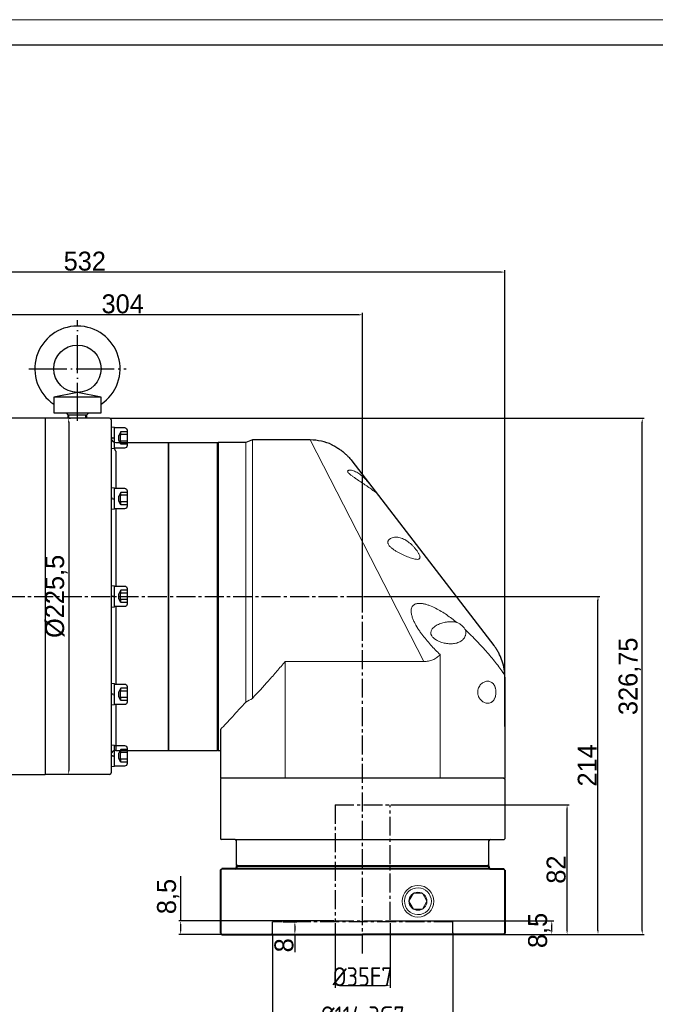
# Model space of a CAD drawing. Header units: millimetres. Extents: x 1779 to 3135, y -192 to 766.
# Tile 3 of 4: x 2430 to 2833, y 143 to 766. Entities that reach past the tile are written whole.
import ezdxf

# ---------------------------------------------------------------- set-up
doc = ezdxf.new("R2010")
doc.units = ezdxf.units.MM
doc.linetypes.add('ACAD_ISO04W100', pattern=[30, 24, -3, 0, -3])
doc.linetypes.add('点画线', pattern=[18, 12, -2, 2, -2])
doc.layers.add('7中心线层', color=7, linetype='点画线')
doc.layers.add('标注线', color=7, linetype='Continuous')
for name, color, linetype, lineweight in [('图框_外框线', 7, 'Continuous', 18), ('粗实线', 7, 'Continuous', 40), ('细实线', 211, 'Continuous', 18)]:
    doc.layers.add(name, color=color, linetype=linetype, lineweight=lineweight)
doc.styles.add('工程字', font='gbenor.shx', dxfattribs={"bigfont": 'gbcbig.shx'})
doc.dimstyles.new('ISO-25', dxfattribs={"dimtxt": 2.5, "dimasz": 2.5, "dimexe": 1.25, "dimexo": 0.625, "dimtad": 1, "dimtxsty": 'Standard', "dimcen": 2.5, "dimadec": 0, "dimazin": 0, "dimtfac": 1, "dimtmove": 0, "dimatfit": 3, "dimfxl": 1, "dimarcsym": 0})
doc.dimstyles.new('ISO-25-5', dxfattribs={"dimtxt": 13, "dimasz": 3, "dimexe": 1.6, "dimexo": 1.3, "dimgap": 2, "dimtad": 1, "dimdec": 3, "dimtxsty": '工程字', "dimcen": 2.5, "dimadec": 0, "dimazin": 0, "dimtfac": 1, "dimtdec": 3, "dimtmove": 0, "dimatfit": 3, "dimfxl": 1, "dimarcsym": 0})

# ---------------------------------------------------------------- blocks, each defined once
blk = doc.blocks.new('*D9')
at = {"layer": 'Defpoints', "color": 0}
for p in [(2343.67, 579.52), (2343.67, 523.2), (2647.67, 401.26)]:
    blk.add_point(p, dxfattribs=at)
at = {"layer": '标注线', "color": 0, "lineweight": -2}
for p, q in [((2343.67, 523.82), (2343.67, 580.77)), ((2647.67, 401.89), (2647.67, 580.77)), ((2645.17, 579.52), (2346.17, 579.52))]:
    blk.add_line(p, q, dxfattribs=at)
at = {"layer": '标注线', "color": 0}
for points in [[(2346.17, 579.93), (2346.17, 579.1), (2343.67, 579.52)], [(2645.17, 579.1), (2645.17, 579.93), (2647.67, 579.52)]]:
    blk.add_solid(points, dxfattribs=at)
at = {"layer": '标注线', "color": 0, "insert": (2495.67, 586.38), "char_height": 12, "attachment_point": 5}
blk.add_mtext('304', dxfattribs=at)
blk = doc.blocks.new('ffffffffffffffffffffffffff')
at = {"layer": '细实线', "color": 0}
for p, q in [((0.4, -6.55), (0.4, 6.55)), ((0.6, 6.75), (2.3, 6.75)), ((2.5, 6.55), (2.5, -6.55)), ((2.5, 0.44), (0.4, 0)), ((2.5, -0.09), (0.4, -0.53)), ((2.3, -6.75), (0.6, -6.75))]:
    blk.add_line(p, q, dxfattribs=at)
for centre, start, end in [((0.6, 6.55), 90, 180), ((2.3, 6.55), 0, 90), ((0.6, -6.55), 180, 270), ((2.3, -6.55), 270, 0)]:
    blk.add_arc(centre, 0.2, start, end, dxfattribs=at)
blk = doc.blocks.new('G$CF1FAEBD0')
at = {"layer": '细实线', "color": 0, "lineweight": -3}
for p, q in [((8.5, 13.25), (2.1, 13.25)), ((2.1, 13.25), (2.1, 0.25)), ((6.2, 10.68), (4.87, 8.35)), ((4.87, 8.35), (4.87, 5.15)), ((10.1, 8.83), (5.15, 8.83)), ((10.1, 10.68), (6.2, 10.68)), ((10.1, 1.85), (10.1, 11.65)), ((2.1, 0.25), (8.5, 0.25)), ((6.2, 2.82), (4.87, 5.15)), ((10.1, 4.67), (5.15, 4.67)), ((10.1, 2.82), (6.2, 2.82))]:
    blk.add_line(p, q, dxfattribs=at)
for centre, radius, start, end in [((8.5, 11.65), 1.6, 0, 90), ((12.78, 6.75), 6.9, 162.46056, 197.53944), ((9.02, 9.76), 2.97, 161.89005, 198.10995), ((9.02, 3.74), 2.97, 161.89005, 198.10995), ((8.5, 1.85), 1.6, 270, 0)]:
    blk.add_arc(centre, radius, start, end, dxfattribs=at)
at = {"layer": '细实线', "color": 0, "lineweight": -3, "rotation": 180}
blk.add_blockref('ffffffffffffffffffffffffff', (2.5, 6.75), dxfattribs=at)
blk = doc.blocks.new('*D12')
at = {"layer": 'Defpoints', "color": 0}
for p in [(2647.67, 401.26), (2796.72, 401.26), (2736.87, 187.26)]:
    blk.add_point(p, dxfattribs=at)
at = {"layer": '标注线', "color": 0, "lineweight": -2}
for p, q in [((2648.3, 401.26), (2797.97, 401.26)), ((2796.72, 189.76), (2796.72, 398.76)), ((2737.5, 187.26), (2797.97, 187.26))]:
    blk.add_line(p, q, dxfattribs=at)
at = {"layer": '标注线', "color": 0}
for points in [[(2797.14, 398.76), (2796.31, 398.76), (2796.72, 401.26)], [(2796.31, 189.76), (2797.14, 189.76), (2796.72, 187.26)]]:
    blk.add_solid(points, dxfattribs=at)
at = {"layer": '标注线', "color": 0, "insert": (2789.89, 294.26), "char_height": 12, "attachment_point": 5, "rotation": 90}
blk.add_mtext('214', dxfattribs=at)
blk = doc.blocks.new('*D13')
at = {"layer": 'Defpoints', "color": 0}
for p in [(2665.17, 269.26), (2777.15, 269.26), (2736.87, 187.26)]:
    blk.add_point(p, dxfattribs=at)
at = {"layer": '标注线', "color": 0, "lineweight": -2}
for p, q in [((2665.8, 269.26), (2778.4, 269.26)), ((2777.15, 189.76), (2777.15, 266.76)), ((2737.5, 187.26), (2778.4, 187.26))]:
    blk.add_line(p, q, dxfattribs=at)
at = {"layer": '标注线', "color": 0}
for points in [[(2777.57, 266.76), (2776.73, 266.76), (2777.15, 269.26)], [(2776.73, 189.76), (2777.57, 189.76), (2777.15, 187.26)]]:
    blk.add_solid(points, dxfattribs=at)
at = {"layer": '标注线', "color": 0, "insert": (2770.28, 228.26), "char_height": 12, "attachment_point": 5, "rotation": 90}
blk.add_mtext('82', dxfattribs=at)
blk = doc.blocks.new('*D14')
at = {"layer": 'Defpoints', "color": 0}
for p in [(2487.38, 514.01), (2824.74, 514.01), (2736.87, 187.26)]:
    blk.add_point(p, dxfattribs=at)
at = {"layer": '标注线', "color": 0, "lineweight": -2}
for p, q in [((2488.01, 514.01), (2825.99, 514.01)), ((2824.74, 189.76), (2824.74, 511.51)), ((2737.5, 187.26), (2825.99, 187.26))]:
    blk.add_line(p, q, dxfattribs=at)
at = {"layer": '标注线', "color": 0}
for points in [[(2825.15, 511.51), (2824.32, 511.51), (2824.74, 514.01)], [(2824.32, 189.76), (2825.15, 189.76), (2824.74, 187.26)]]:
    blk.add_solid(points, dxfattribs=at)
at = {"layer": '标注线', "color": 0, "insert": (2816.87, 350.64), "char_height": 12, "attachment_point": 5, "rotation": 90}
blk.add_mtext('326,75', dxfattribs=at)
blk = doc.blocks.new('*D15')
at = {"layer": 'Defpoints', "color": 0}
for p in [(2205.67, 606.55), (2205.67, 401.26), (2737.67, 318.14)]:
    blk.add_point(p, dxfattribs=at)
at = {"layer": '标注线', "color": 0, "lineweight": -2}
for p, q in [((2205.67, 401.89), (2205.67, 607.8)), ((2735.17, 606.55), (2208.17, 606.55)), ((2737.67, 318.77), (2737.67, 607.8))]:
    blk.add_line(p, q, dxfattribs=at)
at = {"layer": '标注线', "color": 0}
for points in [[(2208.17, 606.97), (2208.17, 606.14), (2205.67, 606.55)], [(2735.17, 606.14), (2735.17, 606.97), (2737.67, 606.55)]]:
    blk.add_solid(points, dxfattribs=at)
at = {"layer": '标注线', "color": 0, "insert": (2471.67, 613.42), "char_height": 12, "attachment_point": 5}
blk.add_mtext('532', dxfattribs=at)
blk = doc.blocks.new('*D27')
at = {"layer": 'Defpoints', "color": 0}
for p in [(2665.17, 195.76), (2767.46, 195.76), (2704.82, 187.26)]:
    blk.add_point(p, dxfattribs=at)
at = {"layer": '标注线', "color": 0, "lineweight": -2}
for p, q in [((2665.8, 195.76), (2768.71, 195.76)), ((2767.46, 189.76), (2767.46, 193.26)), ((2705.45, 187.26), (2768.71, 187.26))]:
    blk.add_line(p, q, dxfattribs=at)
at = {"layer": '标注线', "color": 0}
for points in [[(2767.88, 193.26), (2767.05, 193.26), (2767.46, 195.76)], [(2767.05, 189.76), (2767.88, 189.76), (2767.46, 187.26)]]:
    blk.add_solid(points, dxfattribs=at)
at = {"layer": '标注线', "color": 0, "insert": (2759.59, 189.76), "char_height": 12, "attachment_point": 5, "rotation": 90}
blk.add_mtext('8,5', dxfattribs=at)
blk = doc.blocks.new('*D40')
at = {"layer": 'Defpoints', "color": 0}
for p in [(2532.41, 195.76), (2630.17, 195.76), (2558.47, 187.26)]:
    blk.add_point(p, dxfattribs=at)
at = {"layer": '标注线', "color": 0, "lineweight": -2}
for p, q in [((2532.41, 195.76), (2532.41, 224.19)), ((2629.55, 195.76), (2531.16, 195.76)), ((2532.41, 189.76), (2532.41, 193.26)), ((2557.85, 187.26), (2531.16, 187.26))]:
    blk.add_line(p, q, dxfattribs=at)
at = {"layer": '标注线', "color": 0}
for points in [[(2532.82, 193.26), (2531.99, 193.26), (2532.41, 195.76)], [(2531.99, 189.76), (2532.82, 189.76), (2532.41, 187.26)]]:
    blk.add_solid(points, dxfattribs=at)
at = {"layer": '标注线', "color": 0, "insert": (2524.54, 211.23), "char_height": 12, "attachment_point": 5, "rotation": 90}
blk.add_mtext('8,5', dxfattribs=at)
blk = doc.blocks.new('*D41')
at = {"layer": 'Defpoints', "color": 0}
for p in [(2590.52, 188.26), (2704.82, 188.26), (2704.82, 128.01)]:
    blk.add_point(p, dxfattribs=at)
at = {"layer": '标注线', "color": 0, "lineweight": -2}
for p, q in [((2590.52, 186.96), (2590.52, 126.41)), ((2704.82, 186.96), (2704.82, 126.41)), ((2593.52, 128.01), (2701.82, 128.01))]:
    blk.add_line(p, q, dxfattribs=at)
at = {"layer": '标注线', "color": 0}
for points in [[(2593.52, 128.51), (2593.52, 127.51), (2590.52, 128.01)], [(2701.82, 127.51), (2701.82, 128.51), (2704.82, 128.01)]]:
    blk.add_solid(points, dxfattribs=at)
at = {"layer": '标注线', "color": 0, "insert": (2647.67, 134.26), "char_height": 12, "attachment_point": 5, "style": '工程字'}
blk.add_mtext('%%c114,3{}{G7{\\H0.7x;}{}}', dxfattribs=at)
blk = doc.blocks.new('*D42')
at = {"layer": 'Defpoints', "color": 0}
for p in [(2630.17, 195.76), (2665.17, 195.76), (2665.17, 154.95)]:
    blk.add_point(p, dxfattribs=at)
at = {"layer": '标注线', "color": 0, "lineweight": -2}
for p, q in [((2630.17, 194.46), (2630.17, 153.35)), ((2665.17, 194.46), (2665.17, 153.35)), ((2633.17, 154.95), (2662.17, 154.95))]:
    blk.add_line(p, q, dxfattribs=at)
at = {"layer": '标注线', "color": 0}
for points in [[(2633.17, 155.45), (2633.17, 154.45), (2630.17, 154.95)], [(2662.17, 154.45), (2662.17, 155.45), (2665.17, 154.95)]]:
    blk.add_solid(points, dxfattribs=at)
at = {"layer": '标注线', "color": 0, "insert": (2647.67, 160.45), "char_height": 12, "attachment_point": 5, "style": '工程字'}
blk.add_mtext('%%c35{}{F7{\\H0.7x;}{}}', dxfattribs=at)
blk = doc.blocks.new('*D43')
at = {"layer": 'Defpoints', "color": 0}
for p in [(2596.79, 195.26), (2596.79, 187.26), (2604.72, 187.26)]:
    blk.add_point(p, dxfattribs=at)
at = {"layer": '标注线', "color": 0, "lineweight": -2}
for p, q in [((2597.41, 195.26), (2605.97, 195.26)), ((2597.41, 187.26), (2605.97, 187.26)), ((2604.72, 192.76), (2604.72, 189.76)), ((2604.72, 187.26), (2604.72, 175.92))]:
    blk.add_line(p, q, dxfattribs=at)
at = {"layer": '标注线', "color": 0}
for points in [[(2605.14, 192.76), (2604.3, 192.76), (2604.72, 195.26)], [(2604.3, 189.76), (2605.14, 189.76), (2604.72, 187.26)]]:
    blk.add_solid(points, dxfattribs=at)
at = {"layer": '标注线', "color": 0, "insert": (2597.85, 180.34), "char_height": 12, "attachment_point": 5, "rotation": 90}
blk.add_mtext('8', dxfattribs=at)
blk = doc.blocks.new('*D44')
at = {"layer": 'Defpoints', "color": 0}
for p in [(2461.03, 514.01), (2461.47, 288.51), (2467.03, 288.51)]:
    blk.add_point(p, dxfattribs=at)
at = {"layer": '标注线', "color": 0, "lineweight": -2}
for p, q in [((2461.47, 511.51), (2461.47, 291.01)), ((2461.65, 514.01), (2462.72, 514.01)), ((2466.4, 288.51), (2460.22, 288.51))]:
    blk.add_line(p, q, dxfattribs=at)
at = {"layer": '标注线', "color": 0}
for points in [[(2461.89, 511.51), (2461.06, 511.51), (2461.47, 514.01)], [(2461.06, 291.01), (2461.89, 291.01), (2461.47, 288.51)]]:
    blk.add_solid(points, dxfattribs=at)
at = {"layer": '标注线', "color": 0, "insert": (2453.67, 401.26), "char_height": 12, "attachment_point": 5, "rotation": 90}
blk.add_mtext('%%c225,5', dxfattribs=at)

msp = doc.modelspace()

# ---------------------------------------------------------------- linework, layer by layer
at = {"color": 1, "linetype": 'ACAD_ISO04W100'}
for p, q in [((2467.0286, 512.4211), (2467.0286, 576.2063)), ((2436.1961, 545.3738), (2497.861, 545.3738))]:
    msp.add_line(p, q, dxfattribs=at)
at = {"color": 7, "linetype": 'Continuous', "lineweight": 30}
for p, q in [((2446.6729, 514.0101), (2424.6729, 514.0101)), ((2446.6729, 514.0101), (2446.6729, 401.2601)), ((2446.6729, 514.0101), (2446.6729, 401.2601)), ((2487.3842, 514.0101), (2446.6729, 514.0101)), ((2461.0286, 516.1738), (2473.0286, 516.1738)), ((2461.6285, 514.0101), (2461.6285, 516.1738)), ((2472.4287, 514.0101), (2472.4287, 516.1738)), ((2488.3842, 513.0101), (2488.3842, 508.0366)), ((2488.3842, 508.0236), (2488.3842, 507.036)), ((2488.3842, 507.036), (2488.3842, 468.2313)), ((2491.271, 498.7601), (2524.6723, 498.7601)), ((2524.6723, 498.7601), (2524.6723, 303.7601)), ((2491.271, 493.2601), (2490.1746, 495.1591)), ((2490.1761, 495.1566), (2490.4842, 495.1566)), ((2491.271, 493.2601), (2491.271, 469.7715)), ((2488.3842, 468.2313), (2488.3842, 465.6455)), ((2488.3842, 465.6455), (2488.3842, 399.662)), ((2491.271, 456.7715), (2491.271, 407.7601)), ((2446.6729, 401.2601), (2446.6729, 288.5101)), ((2446.6729, 401.2601), (2446.6729, 288.5101)), ((2488.3842, 399.662), (2488.3842, 336.8747)), ((2491.271, 394.7601), (2491.271, 345.7488)), ((2497.4842, 345.7366), (2497.4842, 345.7488)), ((2488.3842, 336.8747), (2488.3842, 334.289)), ((2488.3842, 334.289), (2488.3842, 295.4842)), ((2491.271, 332.7488), (2491.271, 303.7601)), ((2491.271, 303.7601), (2524.6723, 303.7601)), ((2488.3842, 295.4842), (2488.3842, 294.4966)), ((2488.3842, 294.4966), (2488.3842, 289.5101)), ((2487.3842, 288.5101), (2446.6729, 288.5101))]:
    msp.add_line(p, q, dxfattribs=at)
at = {"color": 7, "linetype": 'Continuous', "lineweight": 15}
for p, q in [((2573.6723, 498.7601), (2573.6723, 334.3572)), ((2577.7935, 500.2601), (2577.7935, 336.6242)), ((2696.7258, 364.4036), (2696.7258, 286.2601)), ((2598.6187, 360.0169), (2686.4015, 360.0169)), ((2598.6187, 360.0169), (2598.6187, 286.2601))]:
    msp.add_line(p, q, dxfattribs=at)
at = {"color": 8, "linetype": 'Continuous', "lineweight": 15}
msp.add_line((2686.4015, 360.0169), (2614.4302, 500.2601), dxfattribs=at)
at = {"color": 7, "linetype": 'Continuous', "lineweight": 30}
for points in [[(2482.0286, 527.3738), (2467.0286, 530.3738), (2452.0286, 527.3738), (2452.0286, 517.3738), (2482.0286, 517.3738), (2482.0286, 527.3738), (2452.0286, 527.3738)], [(2459.8288, 517.3736), (2461.0286, 516.1738), (2461.0286, 514.0101)], [(2473.0286, 514.0101), (2473.0286, 516.1738), (2474.2284, 517.3736)]]:
    msp.add_lwpolyline(points, dxfattribs=at)
msp.add_circle((2467.0286, 545.3738), 15, dxfattribs=at)
for centre, radius, start, end in [((2467.0286, 545.3738), 27, 303.7489886, 236.2510114), ((2487.3842, 513.0101), 1, 0, 90), ((2487.3842, 289.5101), 1, 270, 0)]:
    msp.add_arc(centre, radius, start, end, dxfattribs=at)
at = {"color": 7, "linetype": 'Continuous', "lineweight": 15}
for points, knots in [([(2655.991, 467.1646), (2656.0482, 467.1646), (2656.0198, 467.2444), (2655.8207, 467.5587), (2655.6558, 467.7842), (2655.2285, 468.3526), (2654.9752, 468.6832), (2654.55, 469.2359), (2654.3996, 469.431), (2654.089, 469.8328), (2653.9291, 470.0392), (2653.436, 470.6731), (2653.0899, 471.1151), (2652.3604, 472.031), (2651.9851, 472.4944), (2651.4069, 473.1884), (2651.2114, 473.4199), (2650.814, 473.8821), (2650.6116, 474.1135), (2650.0021, 474.7966), (2649.5906, 475.2393), (2648.9616, 475.8821), (2648.75, 476.0927), (2648.3223, 476.5065), (2648.1054, 476.7102), (2647.4543, 477.3027), (2647.0183, 477.6741), (2646.139, 478.3697), (2645.6957, 478.694), (2644.7987, 479.2937), (2644.3483, 479.5667), (2643.4565, 480.0513), (2643.013, 480.2643), (2642.1312, 480.6299), (2641.6911, 480.7832), (2640.8286, 481.0191), (2640.4103, 481.1011), (2639.8148, 481.1594), (2639.6209, 481.1679), (2639.2543, 481.159), (2639.0813, 481.1417), (2638.7643, 481.0762), (2638.6189, 481.0274), (2638.3792, 480.8919), (2638.2848, 480.806), (2638.1682, 480.5876), (2638.1495, 480.4604), (2638.1863, 480.2427), (2638.2097, 480.1649), (2638.277, 480.0048), (2638.3205, 479.9225), (2638.4774, 479.6698), (2638.6184, 479.4927), (2638.9398, 479.1418), (2639.1214, 478.9658), (2639.514, 478.6121), (2639.7238, 478.4359), (2640.1556, 478.0882), (2640.379, 477.9159), (2641.065, 477.401), (2641.5458, 477.0588), (2642.5224, 476.3795), (2643.0165, 476.0438), (2644.5075, 475.0395), (2645.5131, 474.3731), (2647.0268, 473.3614), (2647.5335, 473.0215), (2648.532, 472.3476), (2649.0255, 472.0123), (2649.9999, 471.3449), (2650.4806, 471.0129), (2651.427, 470.3532), (2651.8953, 470.0236), (2652.791, 469.3876), (2653.2204, 469.0797), (2653.8291, 468.6405), (2654.0261, 468.498), (2654.3986, 468.2283), (2654.5751, 468.1004), (2655.0714, 467.7421), (2655.3604, 467.5352), (2655.6823, 467.3196), (2655.7725, 467.2625), (2655.9131, 467.1848), (2655.9625, 467.1646), (2655.991, 467.1646)], [0, 0, 0, 0, 0.03125, 0.03125, 0.0625, 0.0625, 0.09375, 0.09375, 0.109375, 0.109375, 0.125, 0.125, 0.15625, 0.15625, 0.1875, 0.1875, 0.203125, 0.203125, 0.21875, 0.21875, 0.25, 0.25, 0.265625, 0.265625, 0.28125, 0.28125, 0.3125, 0.3125, 0.34375, 0.34375, 0.375, 0.375, 0.40625, 0.40625, 0.4375, 0.4375, 0.46875, 0.46875, 0.484375, 0.484375, 0.5, 0.5, 0.515625, 0.515625, 0.53125, 0.53125, 0.546875, 0.546875, 0.5546875, 0.5546875, 0.5625, 0.5625, 0.578125, 0.578125, 0.59375, 0.59375, 0.609375, 0.609375, 0.625, 0.625, 0.65625, 0.65625, 0.6875, 0.6875, 0.75, 0.75, 0.78125, 0.78125, 0.8125, 0.8125, 0.84375, 0.84375, 0.875, 0.875, 0.90625, 0.90625, 0.921875, 0.921875, 0.9375, 0.9375, 0.96875, 0.96875, 0.984375, 0.984375, 1, 1, 1, 1]), ([(2682.1709, 424.6999), (2682.5917, 424.6999), (2682.965, 424.7514), (2683.4235, 424.9491), (2683.5551, 425.0338), (2683.7167, 425.1936), (2683.7646, 425.2524), (2683.8478, 425.3819), (2683.8829, 425.453), (2683.9659, 425.6796), (2683.9926, 425.8503), (2683.9903, 426.232), (2683.9603, 426.4444), (2683.8514, 426.889), (2683.7721, 427.1246), (2683.5729, 427.614), (2683.455, 427.8631), (2683.0573, 428.6224), (2682.73, 429.1499), (2682.0216, 430.1819), (2681.6369, 430.693), (2680.8185, 431.7048), (2680.3963, 432.191), (2679.5281, 433.1292), (2679.0819, 433.581), (2677.7037, 434.8828), (2676.7691, 435.6457), (2675.3228, 436.6269), (2674.8379, 436.923), (2673.8686, 437.4478), (2673.3824, 437.6776), (2672.4028, 438.0715), (2671.9064, 438.2362), (2670.9208, 438.4916), (2670.4315, 438.5831), (2669.4571, 438.6933), (2668.9721, 438.7122), (2668.0055, 438.6721), (2667.5214, 438.6123), (2666.5827, 438.4064), (2666.1254, 438.2611), (2665.4683, 437.9614), (2665.2541, 437.8474), (2664.847, 437.5901), (2664.6532, 437.4465), (2664.2936, 437.1207), (2664.1272, 436.9374), (2663.9181, 436.6326), (2663.8549, 436.5258), (2663.7444, 436.2997), (2663.697, 436.1796), (2663.6242, 435.9314), (2663.5984, 435.8029), (2663.5711, 435.5365), (2663.5698, 435.3972), (2663.5934, 435.1175), (2663.6181, 434.9771), (2663.6918, 434.6951), (2663.7414, 434.5524), (2663.9206, 434.1326), (2664.0784, 433.8655), (2664.447, 433.3486), (2664.6551, 433.1032), (2665.095, 432.6377), (2665.3282, 432.416), (2665.8134, 431.9877), (2666.0655, 431.7813), (2666.831, 431.1877), (2667.3577, 430.8217), (2668.4296, 430.1246), (2668.9749, 429.794), (2670.0782, 429.1582), (2670.6346, 428.8542), (2671.7417, 428.2745), (2672.2944, 427.9979), (2673.9477, 427.2036), (2675.0436, 426.7203), (2676.6723, 426.0727), (2677.2135, 425.8698), (2678.2864, 425.4977), (2678.8113, 425.3307), (2679.8338, 425.0446), (2680.3314, 424.925), (2681.0511, 424.7956), (2681.2871, 424.7609), (2681.7416, 424.7131), (2681.9604, 424.6999), (2682.1709, 424.6999)], [0, 0, 0, 0, 0.03125, 0.03125, 0.046875, 0.046875, 0.0546875, 0.0546875, 0.0625, 0.0625, 0.078125, 0.078125, 0.09375, 0.09375, 0.109375, 0.109375, 0.125, 0.125, 0.15625, 0.15625, 0.1875, 0.1875, 0.21875, 0.21875, 0.25, 0.25, 0.3125, 0.3125, 0.34375, 0.34375, 0.375, 0.375, 0.40625, 0.40625, 0.4375, 0.4375, 0.46875, 0.46875, 0.5, 0.5, 0.53125, 0.53125, 0.546875, 0.546875, 0.5625, 0.5625, 0.578125, 0.578125, 0.5859375, 0.5859375, 0.59375, 0.59375, 0.6015625, 0.6015625, 0.609375, 0.609375, 0.6171875, 0.6171875, 0.625, 0.625, 0.640625, 0.640625, 0.65625, 0.65625, 0.671875, 0.671875, 0.6875, 0.6875, 0.71875, 0.71875, 0.75, 0.75, 0.78125, 0.78125, 0.8125, 0.8125, 0.875, 0.875, 0.90625, 0.90625, 0.9375, 0.9375, 0.96875, 0.96875, 0.984375, 0.984375, 1, 1, 1, 1]), ([(2707.2754, 384.733), (2705.2258, 386.4018), (2703.1032, 388.014), (2699.7768, 390.2911), (2698.6441, 391.0262), (2696.3207, 392.4319), (2695.1302, 393.1027), (2692.6745, 394.3509), (2691.4099, 394.9296), (2689.4307, 395.6824), (2688.7621, 395.9117), (2687.409, 396.3109), (2686.7238, 396.4813), (2685.3305, 396.7379), (2684.6206, 396.8252), (2683.5363, 396.8508), (2683.1759, 396.8413), (2682.4581, 396.7754), (2682.1008, 396.7192), (2681.391, 396.5415), (2681.0407, 396.4196), (2680.3786, 396.096), (2680.0599, 395.8891), (2679.6412, 395.519), (2679.5106, 395.3856), (2679.2685, 395.0978), (2679.156, 394.942), (2678.855, 394.4522), (2678.704, 394.1006), (2678.485, 393.3561), (2678.4204, 392.9763), (2678.3561, 392.2103), (2678.3566, 391.8204), (2678.4307, 390.6652), (2678.5721, 389.9136), (2678.8622, 388.8017), (2678.973, 388.4327), (2679.2143, 387.7061), (2679.3448, 387.3485), (2679.7599, 386.2893), (2680.0679, 385.6012), (2681.0576, 383.5758), (2681.8039, 382.2765), (2683.0029, 380.3765), (2683.4171, 379.7505), (2684.264, 378.5193), (2684.6967, 377.9142), (2686.0172, 376.1264), (2686.9275, 374.9708), (2688.7918, 372.7179), (2689.7461, 371.6207), (2692.66, 368.4051), (2694.6703, 366.3618), (2696.7258, 364.4036)], [0, 0, 0, 0, 0.125, 0.125, 0.1875, 0.1875, 0.25, 0.25, 0.3125, 0.3125, 0.34375, 0.34375, 0.375, 0.375, 0.40625, 0.40625, 0.421875, 0.421875, 0.4375, 0.4375, 0.453125, 0.453125, 0.46875, 0.46875, 0.4765625, 0.4765625, 0.484375, 0.484375, 0.5, 0.5, 0.515625, 0.515625, 0.53125, 0.53125, 0.5625, 0.5625, 0.578125, 0.578125, 0.59375, 0.59375, 0.625, 0.625, 0.6875, 0.6875, 0.71875, 0.71875, 0.75, 0.75, 0.8125, 0.8125, 0.875, 0.875, 1, 1, 1, 1]), ([(2707.2754, 384.733), (2706.8134, 384.8639), (2706.339, 384.9666), (2705.3867, 385.1194), (2704.9078, 385.1701), (2703.4632, 385.2546), (2702.4893, 385.2222), (2701.0124, 385.0557), (2700.5157, 384.9799), (2699.5257, 384.7894), (2699.0335, 384.6751), (2697.5664, 384.2744), (2696.6, 383.9325), (2695.1791, 383.274), (2694.7104, 383.0299), (2693.7881, 382.4751), (2693.3405, 382.1679), (2692.5009, 381.4786), (2692.1059, 381.0971), (2691.5844, 380.4235), (2691.424, 380.1823), (2691.1522, 379.6727), (2691.0385, 379.3983), (2690.8831, 378.8343), (2690.8401, 378.5429), (2690.8367, 377.9445), (2690.8762, 377.6528), (2690.9896, 377.225), (2691.0366, 377.084), (2691.1442, 376.8128), (2691.205, 376.6815), (2691.4053, 376.2986), (2691.5641, 376.056), (2692.0823, 375.3785), (2692.4802, 374.9902), (2693.1206, 374.4624), (2693.3409, 374.2968), (2693.7874, 373.9856), (2694.0143, 373.8394), (2694.7039, 373.4241), (2695.1753, 373.1781), (2696.1348, 372.7336), (2696.6249, 372.5347), (2698.0985, 372.0065), (2699.0842, 371.7434), (2701.0574, 371.3691), (2702.0449, 371.2583), (2703.2808, 371.2248), (2703.5283, 371.2234), (2704.0156, 371.2317), (2704.2577, 371.2413), (2704.9795, 371.287), (2705.4546, 371.3398), (2706.8609, 371.5722), (2707.7737, 371.8224), (2709.0979, 372.4064), (2709.5326, 372.6379), (2710.1505, 373.0425), (2710.3515, 373.1873), (2710.7426, 373.4994), (2710.9335, 373.6676), (2711.4809, 374.2058), (2711.8103, 374.6055), (2712.237, 375.2854), (2712.3688, 375.5275), (2712.6008, 376.036), (2712.7, 376.2994), (2712.8616, 376.8464), (2712.9244, 377.1334), (2713.0052, 377.7123), (2713.0237, 378.0032), (2713.0166, 378.588), (2712.9902, 378.885), (2712.8951, 379.4601), (2712.8269, 379.7395), (2712.7396, 380.0114)], [0, 0, 0, 0, 0.03125, 0.03125, 0.0625, 0.0625, 0.125, 0.125, 0.15625, 0.15625, 0.1875, 0.1875, 0.25, 0.25, 0.28125, 0.28125, 0.3125, 0.3125, 0.34375, 0.34375, 0.359375, 0.359375, 0.375, 0.375, 0.390625, 0.390625, 0.40625, 0.40625, 0.4140625, 0.4140625, 0.421875, 0.421875, 0.4375, 0.4375, 0.46875, 0.46875, 0.484375, 0.484375, 0.5, 0.5, 0.53125, 0.53125, 0.5625, 0.5625, 0.625, 0.625, 0.6875, 0.6875, 0.703125, 0.703125, 0.71875, 0.71875, 0.75, 0.75, 0.8125, 0.8125, 0.84375, 0.84375, 0.859375, 0.859375, 0.875, 0.875, 0.90625, 0.90625, 0.921875, 0.921875, 0.9375, 0.9375, 0.953125, 0.953125, 0.96875, 0.96875, 0.984375, 0.984375, 1, 1, 1, 1]), ([(2712.7396, 380.0114), (2712.5678, 380.3134), (2712.3835, 380.6032), (2711.9925, 381.1611), (2711.7868, 381.4274), (2711.1543, 382.1781), (2710.7079, 382.6216), (2710.0039, 383.2135), (2709.7633, 383.3983), (2709.2798, 383.7374), (2709.0357, 383.8928), (2708.2956, 384.3193), (2707.7919, 384.551), (2707.2754, 384.733)], [0, 0, 0, 0, 0.125, 0.125, 0.25, 0.25, 0.5, 0.5, 0.625, 0.625, 0.75, 0.75, 1, 1, 1, 1]), ([(2737.647, 351.3199), (2736.8615, 352.5478), (2736.0365, 353.7513), (2734.321, 356.1473), (2733.4302, 357.3388), (2730.6672, 360.9133), (2728.7054, 363.2974), (2724.5553, 368.0834), (2722.3667, 370.484), (2717.7468, 375.2722), (2715.3159, 377.6601), (2712.7396, 380.0114)], [0, 0, 0, 0, 0.125, 0.125, 0.25, 0.25, 0.5, 0.5, 0.75, 0.75, 1, 1, 1, 1]), ([(2696.7258, 364.4036), (2696.0909, 363.6643), (2695.3835, 363.0152), (2694.2147, 362.1759), (2693.8071, 361.9186), (2692.955, 361.4498), (2692.5161, 361.2416), (2691.1789, 360.6969), (2690.2537, 360.4362), (2688.8215, 360.1801), (2688.3385, 360.1178), (2687.3724, 360.0363), (2686.8877, 360.0169), (2686.4015, 360.0169)], [0, 0, 0, 0, 0.25, 0.25, 0.375, 0.375, 0.5, 0.5, 0.75, 0.75, 0.875, 0.875, 1, 1, 1, 1]), ([(2577.7935, 336.6242), (2581.1384, 340.2405), (2584.5711, 343.993), (2589.7987, 349.832), (2591.5543, 351.8137), (2595.0799, 355.8543), (2596.8499, 357.9131), (2598.6187, 360.0169)], [0, 0, 0, 0, 0.5, 0.5, 0.75, 0.75, 1, 1, 1, 1]), ([(2726.8523, 333.5623), (2727.527, 333.5623), (2728.1746, 333.7021), (2728.9499, 334.075), (2729.1038, 334.1602), (2729.4029, 334.3494), (2729.5487, 334.4537), (2729.9746, 334.7964), (2730.2435, 335.0645), (2730.6222, 335.5358), (2730.7436, 335.7039), (2730.9725, 336.0575), (2731.0808, 336.2437), (2731.2843, 336.6361), (2731.3796, 336.8423), (2731.5563, 337.2765), (2731.6372, 337.5034), (2731.8517, 338.199), (2731.9598, 338.6877), (2732.0655, 339.4623), (2732.091, 339.7269), (2732.1206, 340.2523), (2732.1252, 340.5152), (2732.114, 341.0418), (2732.0982, 341.3062), (2732.0455, 341.8321), (2732.0092, 342.0891), (2731.9178, 342.5919), (2731.8627, 342.8377), (2731.7339, 343.3184), (2731.6599, 343.5535), (2731.4161, 344.2254), (2731.223, 344.6361), (2730.781, 345.3857), (2730.5384, 345.7144), (2730.0135, 346.2926), (2729.73, 346.5419), (2729.1433, 346.9532), (2728.8379, 347.1178), (2728.2034, 347.3717), (2727.8784, 347.4591), (2727.2209, 347.56), (2726.8873, 347.5741), (2726.2101, 347.5311), (2725.8695, 347.474), (2725.1957, 347.2925), (2724.8607, 347.1681), (2724.1957, 346.8491), (2723.8634, 346.6526), (2723.2238, 346.1927), (2722.9151, 345.9292), (2722.3248, 345.3257), (2722.0409, 344.9818), (2721.5302, 344.2258), (2721.3012, 343.8129), (2720.9136, 342.8983), (2720.7631, 342.4152), (2720.6151, 341.6455), (2720.5792, 341.381), (2720.5378, 340.8557), (2720.5318, 340.5924), (2720.5492, 340.0645), (2720.5731, 339.7976), (2720.6494, 339.2761), (2720.7013, 339.0218), (2720.8304, 338.5251), (2720.9081, 338.2813), (2721.0847, 337.8117), (2721.1829, 337.5875), (2721.396, 337.1578), (2721.511, 336.9522), (2721.7561, 336.5581), (2721.8869, 336.3686), (2722.2931, 335.8334), (2722.5823, 335.5189), (2723.0371, 335.0993), (2723.1924, 334.9683), (2723.5094, 334.723), (2723.6716, 334.6086), (2724.1597, 334.2949), (2724.4896, 334.1226), (2725.1564, 333.8453), (2725.4932, 333.7404), (2726.1735, 333.5984), (2726.515, 333.5623), (2726.8523, 333.5623)], [0, 0, 0, 0, 0.0625, 0.0625, 0.078125, 0.078125, 0.09375, 0.09375, 0.125, 0.125, 0.140625, 0.140625, 0.15625, 0.15625, 0.171875, 0.171875, 0.1875, 0.1875, 0.21875, 0.21875, 0.234375, 0.234375, 0.25, 0.25, 0.265625, 0.265625, 0.28125, 0.28125, 0.296875, 0.296875, 0.3125, 0.3125, 0.34375, 0.34375, 0.375, 0.375, 0.40625, 0.40625, 0.4375, 0.4375, 0.46875, 0.46875, 0.5, 0.5, 0.53125, 0.53125, 0.5625, 0.5625, 0.59375, 0.59375, 0.625, 0.625, 0.65625, 0.65625, 0.6875, 0.6875, 0.71875, 0.71875, 0.734375, 0.734375, 0.75, 0.75, 0.765625, 0.765625, 0.78125, 0.78125, 0.796875, 0.796875, 0.8125, 0.8125, 0.828125, 0.828125, 0.84375, 0.84375, 0.875, 0.875, 0.890625, 0.890625, 0.90625, 0.90625, 0.9375, 0.9375, 0.96875, 0.96875, 1, 1, 1, 1]), ([(2557.6723, 316.9986), (2559.984, 319.4677), (2562.4997, 322.1678), (2567.8559, 327.967), (2570.6973, 331.0666), (2573.6723, 334.3572)], [0, 0, 0, 0, 0.5, 0.5, 1, 1, 1, 1])]:
    msp.add_open_spline(points, degree=3, knots=knots, dxfattribs=at)
for points in [[(2737.6723, 350.0297), (2737.6723, 350.4605), (2737.6638, 350.8906), (2737.647, 351.3199)], [(2573.6723, 334.3572), (2575.0047, 335.1242), (2576.3774, 335.8827), (2577.7935, 336.6242)]]:
    msp.add_open_spline(points, degree=3, dxfattribs=at)
at = {"layer": '7中心线层'}
for p, q in [((2647.6723, 175.1348), (2647.6723, 499.7448)), ((2187.6965, 401.2601), (2647.6723, 401.2601)), ((2630.1723, 269.2601), (2665.1723, 269.2601)), ((2630.1723, 269.2601), (2630.1723, 195.7601)), ((2665.1723, 195.7601), (2665.1723, 269.2601))]:
    msp.add_line(p, q, dxfattribs=at)
at = {"layer": '7中心线层', "color": 0}
for p, q in [((2590.5223, 188.2601), (2590.5223, 195.2601)), ((2704.8223, 195.2601), (2590.5223, 195.2601)), ((2630.1723, 195.7601), (2665.1723, 195.7601)), ((2704.8223, 188.2601), (2704.8223, 195.2601))]:
    msp.add_line(p, q, dxfattribs=at)
for centre, start, end in [((2589.5223, 188.2601), 270, 0), ((2705.8223, 188.2601), 180, 270)]:
    msp.add_arc(centre, 1, start, end, dxfattribs=at)
at = {"layer": '图框_外框线', "color": 3}
msp.add_lwpolyline([(1779.3715, -192.1326), (3134.8002, -192.1326), (3134.8002, 766.3491), (1779.3715, 766.3491)], close=True, dxfattribs=at)
at = {"layer": '图框_外框线', "color": 3, "lineweight": 25}
msp.add_lwpolyline([(1860.0518, -175.9966), (3118.6642, -175.9966), (3118.6642, 750.213), (1860.0518, 750.213)], close=True, dxfattribs=at)
at = {"layer": '标注线', "color": 0}
msp.add_line((2590.5223, 187.2601), (2704.8223, 187.2601), dxfattribs=at)
at = {"layer": '粗实线', "lineweight": 30}
for p, q in [((2524.6723, 303.7601), (2524.6723, 498.7601)), ((2524.6723, 498.7601), (2555.6723, 498.7601)), ((2556.1723, 498.7601), (2555.6723, 498.2601)), ((2555.6723, 303.7601), (2555.6723, 498.7601)), ((2555.6723, 498.7601), (2555.6723, 303.7601)), ((2573.6723, 498.7601), (2556.1723, 498.7601)), ((2556.1723, 498.7601), (2556.1723, 303.7601)), ((2577.7935, 500.2601), (2573.6723, 498.7601)), ((2614.4302, 500.2601), (2577.7935, 500.2601)), ((2524.6723, 498.2601), (2524.6723, 304.2601)), ((2640.8075, 487.0937), (2730.8219, 370.1592)), ((2737.6723, 350.0297), (2737.6723, 286.2601)), ((2557.6723, 316.9986), (2557.6723, 286.2601)), ((2524.6723, 303.7601), (2555.6723, 303.7601)), ((2555.6723, 304.2601), (2556.1723, 303.7601)), ((2556.1723, 303.7601), (2557.6723, 303.7601)), ((2424.6729, 288.5101), (2446.6729, 288.5101)), ((2558.1722, 286.2601), (2557.6722, 285.7601)), ((2557.6722, 285.7601), (2557.6722, 247.7601)), ((2598.6187, 286.2601), (2557.6723, 286.2601)), ((2737.1723, 286.2601), (2598.6187, 286.2601)), ((2737.1723, 286.2601), (2737.6723, 285.7601)), ((2737.6723, 285.7601), (2737.6723, 247.7601)), ((2557.6722, 247.7601), (2558.1722, 247.2601)), ((2566.8723, 247.2601), (2558.1722, 247.2601)), ((2566.8723, 247.2601), (2728.4723, 247.2601)), ((2567.6723, 231.2601), (2567.6723, 246.4601)), ((2727.6723, 231.2601), (2727.6723, 246.4601)), ((2728.4723, 247.2601), (2737.1723, 247.2601)), ((2737.1723, 247.2601), (2737.6723, 247.7601)), ((2568.1723, 230.7601), (2567.6723, 231.2601)), ((2567.6723, 230.2601), (2568.1723, 230.7601)), ((2567.6723, 230.2601), (2568.1723, 230.7601)), ((2568.1723, 230.7601), (2727.1723, 230.7601)), ((2727.1723, 230.7601), (2727.6723, 231.2601)), ((2727.6723, 230.2601), (2727.1723, 230.7601)), ((2727.6723, 230.2601), (2727.1723, 230.7601))]:
    msp.add_line(p, q, dxfattribs=at)
at = {"layer": '粗实线'}
for p, q in [((2567.6723, 231.2601), (2568.1723, 230.7601)), ((2567.6723, 231.2601), (2568.1723, 230.7601)), ((2568.1723, 230.7601), (2727.1723, 230.7601)), ((2727.6723, 231.2601), (2727.1723, 230.7601)), ((2727.6723, 231.2601), (2727.1723, 230.7601)), ((2728.4723, 228.7601), (2566.8723, 228.7601)), ((2567.6723, 230.2601), (2567.6723, 229.5601)), ((2727.6723, 230.2601), (2727.6723, 229.5601))]:
    msp.add_line(p, q, dxfattribs=at)
at = {"layer": '粗实线', "color": 0}
for p, q in [((2567.6723, 230.2601), (2568.1723, 230.7601)), ((2567.6723, 230.2601), (2568.1723, 230.7601)), ((2567.6723, 230.2601), (2568.1723, 230.7601)), ((2567.6723, 230.2601), (2568.1723, 230.7601)), ((2567.6723, 230.2601), (2568.1723, 230.7601)), ((2568.1723, 230.7601), (2727.1723, 230.7601)), ((2727.6723, 230.2601), (2727.1723, 230.7601)), ((2727.6723, 230.2601), (2727.1723, 230.7601)), ((2727.6723, 230.2601), (2727.1723, 230.7601)), ((2727.6723, 230.2601), (2727.1723, 230.7601)), ((2727.6723, 230.2601), (2727.1723, 230.7601)), ((2557.6723, 227.9601), (2558.4723, 228.7601)), ((2557.6723, 227.9601), (2557.6723, 188.0601)), ((2566.8723, 228.7601), (2558.4723, 228.7601)), ((2567.6723, 230.2601), (2567.6723, 230.2601)), ((2727.6723, 230.2601), (2727.6723, 230.2601)), ((2728.4723, 228.7601), (2736.8723, 228.7601)), ((2737.6723, 227.9601), (2736.8723, 228.7601)), ((2737.6723, 227.9601), (2737.6723, 188.0601)), ((2557.6723, 188.0601), (2558.4723, 187.2601)), ((2558.4723, 187.2601), (2647.6723, 187.2601)), ((2736.8723, 187.2601), (2647.6723, 187.2601)), ((2737.6723, 188.0601), (2736.8723, 187.2601))]:
    msp.add_line(p, q, dxfattribs=at)
at = {"layer": '粗实线', "lineweight": 30}
for centre, radius, start, end in [((2491.271, 501.7601), 3, 195.7927544, 270), ((2614.4302, 467.2601), 33, 65.288833, 89.9131194), ((2491.271, 300.7601), 3, 90, 164.2072456), ((2566.8723, 246.4601), 0.8, 0, 90), ((2728.4723, 246.4601), 0.8, 90, 180)]:
    msp.add_arc(centre, radius, start, end, dxfattribs=at)
at = {"layer": '粗实线'}
for centre, start, end in [((2566.8723, 229.5601), 270, 0), ((2728.4723, 229.5601), 180, 270)]:
    msp.add_arc(centre, 0.8, start, end, dxfattribs=at)
at = {"layer": '粗实线', "lineweight": 30}
for points, knots in [([(2628.2242, 497.2377), (2628.2178, 497.2408), (2628.2008, 497.2491), (2628.628, 497.041), (2629.4731, 496.6086), (2630.6684, 495.9412), (2632.1604, 495.0291), (2633.9859, 493.7754), (2635.9068, 492.2464), (2637.6342, 490.6687), (2639.2789, 488.9856), (2640.2614, 487.7696), (2640.8075, 487.0937)], [0, 0, 0, 0, 0.0326548, 0.08633255, 0.17963109, 0.26689948, 0.35629834, 0.495362, 0.638446, 0.74778615, 0.85981621, 1, 1, 1, 1]), ([(2737.647, 351.3199), (2737.5787, 353.0659), (2737.374, 354.7727), (2736.7124, 358.1122), (2736.2555, 359.7449), (2735.3826, 362.1374), (2735.059, 362.9279), (2734.3576, 364.4692), (2733.9792, 365.222), (2733.1688, 366.6927), (2732.7366, 367.4105), (2732.0485, 368.4611), (2731.8124, 368.807), (2731.4484, 369.3192), (2731.3253, 369.4888), (2731.0759, 369.8259), (2730.9481, 369.9952), (2730.8219, 370.1592)], [0, 0, 0, 0, 0.25, 0.25, 0.5, 0.5, 0.625, 0.625, 0.75, 0.75, 0.875, 0.875, 0.9375, 0.9375, 0.96875, 0.96875, 1, 1, 1, 1])]:
    msp.add_open_spline(points, degree=3, knots=knots, dxfattribs=at)
at = {"layer": '细实线'}
for points in [[(2676.9573, 208.2601), (2679.8441, 213.2601), (2682.6723, 213.2601)], [(2688.3873, 208.2601), (2685.5005, 213.2601), (2682.6723, 213.2601)], [(2676.9573, 208.2601), (2679.8441, 203.2601), (2682.6723, 203.2601)], [(2688.3873, 208.2601), (2685.5005, 203.2601), (2682.6723, 203.2601)]]:
    msp.add_lwpolyline(points, dxfattribs=at)
for radius in [10, 5.715]:
    msp.add_circle((2682.6723, 208.2601), radius, dxfattribs=at)
msp.add_arc((2682.6723, 208.2601), 8.5, 270, 268.4877083, dxfattribs=at)

# ---------------------------------------------------------------- block references
at = {"layer": '粗实线', "xscale": -1, "rotation": 180}
for p in [(2488.3842, 508.3466), (2488.3842, 469.9125), (2488.3842, 408.0101), (2488.3842, 345.9988), (2488.3842, 307.0452)]:
    msp.add_blockref('G$CF1FAEBD0', p, dxfattribs=at)

# ---------------------------------------------------------------- dimensions: what is measured, and where the dimension line sits
at = {"layer": '标注线'}
for base, p1, p2, picture, middle in [((2205.6729, 606.5532), (2737.6723, 318.1449), (2205.6729, 401.2601), '*D15', (2471.6726, 613.4191)), ((2343.6729, 579.5178), (2647.6723, 401.2601), (2343.6729, 523.1993), '*D9', (2495.6726, 586.3837))]:
    dim = msp.add_linear_dim(base=base, p1=p1, p2=p2, dimstyle='ISO-25', override={"dimtxt": 12, "dimgap": 1}, dxfattribs=at)
    dim.commit()
    dim.dimension.update_dxf_attribs({"geometry": picture, "text_midpoint": middle})
dim = msp.add_linear_dim(base=(2461.4748, 288.5101), p1=(2461.0286, 514.0101), p2=(2467.0286, 288.5101), angle=90, text='%%c<>', dimstyle='ISO-25', override={"dimtxt": 12, "dimgap": 1}, dxfattribs=at)
dim.commit()
dim.dimension.update_dxf_attribs({"geometry": '*D44', "text_midpoint": (2453.6703, 401.2601)})
for base, p1, p2, angle, picture, middle in [((2824.738, 514.0101), (2736.8723, 187.2601), (2487.3842, 514.0101), 90, '*D14', (2816.8665, 350.6351)), ((2796.7217, 401.2601), (2736.8723, 187.2601), (2647.6723, 401.2601), 90, '*D12', (2789.8893, 294.2601)), ((2777.1487, 269.2601), (2736.8723, 187.2601), (2665.1723, 269.2601), 90, '*D13', (2770.2828, 228.2601)), ((2532.4074, 195.7601), (2558.4723, 187.2601), (2630.1723, 195.7601), 270, '*D40', (2524.5359, 211.2266)), ((2604.7203, 187.2601), (2596.7896, 195.2601), (2596.7896, 187.2601), 270, '*D43', (2597.8544, 180.3411))]:
    dim = msp.add_linear_dim(base=base, p1=p1, p2=p2, angle=angle, dimstyle='ISO-25', override={"dimtxt": 12, "dimgap": 1}, dxfattribs=at)
    dim.commit()
    dim.dimension.update_dxf_attribs({"geometry": picture, "text_midpoint": middle})
dim = msp.add_linear_dim(base=(2767.4641, 195.7601), p1=(2704.8223, 187.2601), p2=(2665.1723, 195.7601), angle=270, dimstyle='ISO-25', override={"dimtxt": 12, "dimgap": 1}, dxfattribs=at)
dim.commit()
dim.dimension.update_dxf_attribs({"geometry": '*D27', "text_midpoint": (2767.4641, 189.7601), "dimtype": 160})
at = {"layer": '标注线', "color": 0}
dim = msp.add_linear_dim(base=(2665.1723, 154.9483), p1=(2630.1723, 195.7601), p2=(2665.1723, 195.7601), text='%%c<>{}{F7{\\H0.7x;}{}}', dimstyle='ISO-25-5', override={"dimtxt": 12, "dimgap": 1}, dxfattribs=at)
dim.commit()
dim.dimension.update_dxf_attribs({"geometry": '*D42', "text_midpoint": (2647.6723, 154.9483), "dimtype": 160})
dim = msp.add_linear_dim(base=(2704.8223, 128.0077), p1=(2590.5223, 188.2601), p2=(2704.8223, 188.2601), text='%%c<>{}{G7{\\H0.7x;}{}}', dimstyle='ISO-25-5', override={"dimtxt": 12, "dimgap": 1, "dimtxsty": '工程字'}, dxfattribs=at)
dim.commit()
dim.dimension.update_dxf_attribs({"geometry": '*D41', "text_midpoint": (2647.6723, 134.2577)})

doc.saveas('drawing.dxf')
